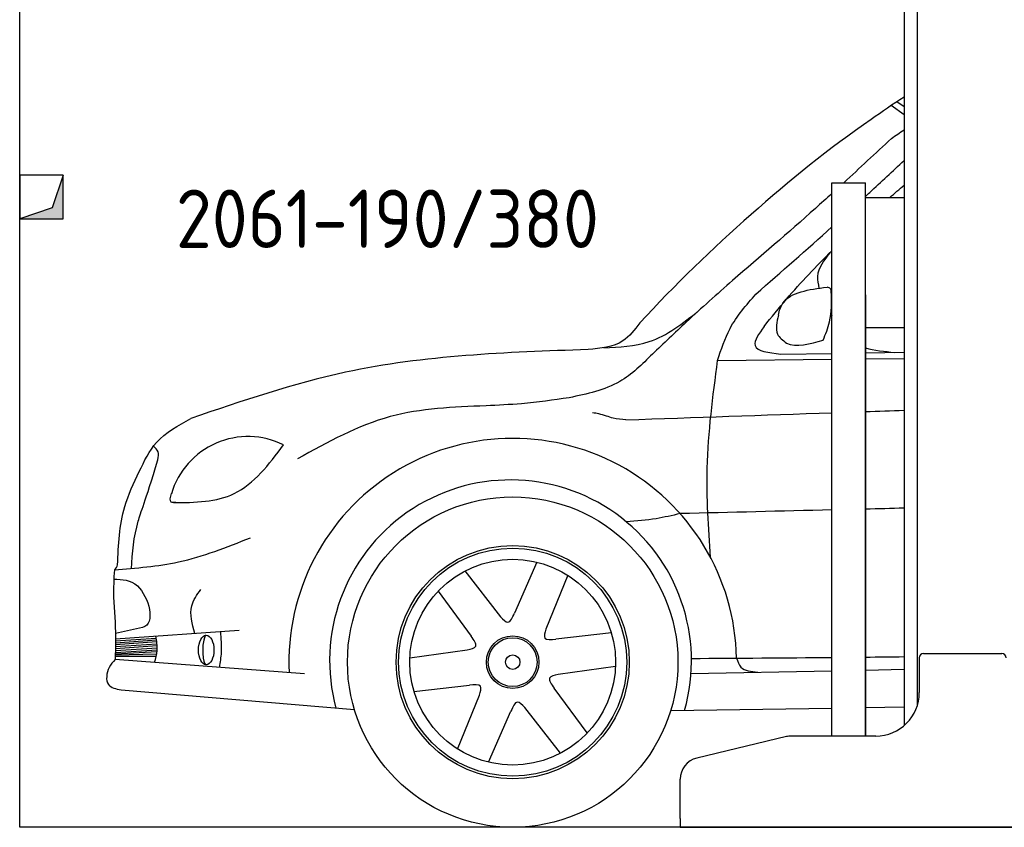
# Model space of a CAD drawing. Header units: millimetres. Extents: x 200 to 5400, y -100 to 3700.
# Tile 1 of 3: x 200 to 2465, y -100 to 1758. Entities that reach past the tile are written whole.
import ezdxf

# ---------------------------------------------------------------- set-up
doc = ezdxf.new("R2010")
doc.units = ezdxf.units.MM
doc.layers.add('breakthrough', color=1, linetype='Continuous')
doc.layers.add('Car', color=10, linetype='Continuous')
doc.styles.get("Standard").update_dxf_attribs({"font": 'ISOCP.SHX'})

msp = doc.modelspace()

# ---------------------------------------------------------------- linework, layer by layer
for p, q in [((2264.1, 3010), (2264.1, 178.8)), ((2234.1, 1810), (2234.1, 134)), ((2068.1, 110), (2068.1, 1383)), ((2068.1, 1383), (2145.1, 1383)), ((2145.1, 110), (2145.1, 1383)), ((2145.1, 1349), (2234.1, 1349)), ((2145.1, 1125), (2145.1, 110)), ((2145.1, 1050), (2234.1, 1050)), ((2279.1, 300), (2459.1, 300)), ((2269.1, 290), (2269.1, 210)), ((1963.3, 108.6), (1757.4, 59.2)), ((2169.1, 110), (1975, 110)), ((1719.1, -80), (1719.1, 10.6)), ((1719.1, -80), (1719.1, -100)), ((1719.1, -100), (1994.1, -100)), ((1994.1, -100), (3024.1, -100))]:
    msp.add_line(p, q)
msp.add_lwpolyline([(5400, 2900), (5400, -100), (200, -100), (200, 3200)])
for centre, radius, start, end in [((2279.1, 290), 10, 90, 180), ((2459.1, 290), 10, 0, 90), ((2169.1, 210), 100, 270, 0), ((1975, 60), 50, 90, 103.4957), ((1769.1, 10.6), 50, 103.4957, 180)]:
    msp.add_arc(centre, radius, start, end)
at = {"layer": 'breakthrough'}
for p, q in [((300, 1400), (274.5, 1325.5)), ((300, 1400), (274.5, 1325.5)), ((274.5, 1325.5), (200, 1300))]:
    msp.add_line(p, q, dxfattribs=at)
msp.add_lwpolyline([(200, 1300), (300, 1300), (300, 1400), (200, 1400)], close=True, dxfattribs=at)
msp.add_lwpolyline([(200, 1300), (300, 1300), (300, 1400), (200, 1400)], close=True, dxfattribs=at)
for points in [[(300, 1300), (300, 1400), (274.5, 1325.5)], [(300, 1300), (300, 1400), (274.5, 1325.5)], [(200, 1300), (300, 1300), (274.5, 1325.5)]]:
    msp.add_solid(points, dxfattribs=at)
at = {"layer": 'Car'}
for p, q in [((2234.1, 1557.5), (2217.6, 1569.3)), ((2234.1, 1538.9), (2204.6, 1560.6)), ((1805.3, 973.9), (2068.1, 977)), ((1950.6, 988.6), (2068.1, 990.4)), ((2145.1, 991.6), (2234.1, 993)), ((2145.1, 977.9), (2234.1, 978.9)), ((1389.2, 510.1), (1337.9, 392.6)), ((1224.1, 489.7), (1306.2, 384.5)), ((1460.6, 479.9), (1410.5, 356.2)), ((1162.2, 443), (1238.3, 339.8)), ((482.7, 359.8), (420.2, 346.2)), ((420.4, 333.4), (704.9, 353.2)), ((1560.9, 347.1), (1433.4, 332.8)), ((420.2, 311.3), (516.1, 317.9)), ((420.3, 324.7), (514.6, 331.2)), ((420.3, 320.2), (515.2, 327.3)), ((420.3, 315.7), (515.7, 322.4)), ((420.4, 328.9), (514, 335.1)), ((419.9, 296.9), (515.3, 299.3)), ((420, 302.3), (516.3, 308)), ((420, 299.2), (515.9, 304.1)), ((420.1, 307.1), (516.3, 313.1)), ((1097.4, 289.7), (1229.5, 308.2)), ((854.8, 253.3), (419.6, 285.7)), ((419.9, 294.1), (514.2, 293.8)), ((1570.4, 270.2), (1438.2, 251.7)), ((1744, 254.2), (2068.1, 260.3)), ((2145.1, 261.8), (2234.1, 263.5)), ((1106.9, 212.8), (1234.3, 227.1)), ((433.1, 216.2), (970.4, 170.7)), ((1505.5, 117), (1429.4, 220.2)), ((1207.2, 80), (1257.2, 203.7)), ((1278.5, 49.8), (1329.9, 167.3)), ((1443.7, 70.3), (1361.6, 175.4)), ((1697.3, 169.1), (2068.1, 174.4)), ((2145.1, 175.6), (2234.1, 176.8))]:
    msp.add_line(p, q, dxfattribs=at)
for radius in [380, 268.2, 262.3, 236.7, 60.5, 56.2, 16.6]:
    msp.add_circle((1333.9, 280), radius, dxfattribs=at)
for centre, radius, start, end in [((725.2, 614.8), 184.1, 63.5851, 163.3568), ((1333.9, 280), 514.8, 1.0294, 182.7467), ((1329, 283.1), 416.1, 344.0992, 195.1911), ((409.9, 505.6), 15.2, 301.257, 353.4804)]:
    msp.add_arc(centre, radius, start, end, dxfattribs=at)
msp.add_ellipse((629, 307.9), major_axis=(0, -34), ratio=0.523501, dxfattribs=at)
msp.add_ellipse((629, 307.9), major_axis=(-0.5, -34.1), ratio=0.233483, start_param=3.213864, end_param=6.355457, dxfattribs=at)
for points in [[(2234.1, 1579.9), (2208.5, 1563.9), (2183.5, 1546.1), (2158.6, 1528.3)], [(2204.9, 1484.6), (2214.6, 1491.4), (2224.3, 1498.1), (2234.1, 1504.8)], [(2204.9, 1484.6), (2168.4, 1450.6), (2132, 1416.7), (2095.3, 1383)], [(2201.4, 1349), (2212.2, 1358.5), (2223.1, 1367.8), (2234.1, 1377.2)], [(1893.4, 1126.9), (1951.9, 1178.1), (2010.3, 1229.3), (2068.1, 1281.2)], [(2065.9, 1081.6), (2066.6, 1080.3), (2067.3, 1079), (2068.1, 1077.7)], [(1963.4, 1014.1), (1985.9, 1003.4), (2018.6, 1011.9), (2047.8, 1021)], [(2145.1, 1002.8), (2165.7, 996.7), (2189.2, 994.7), (2212.7, 992.7)], [(1594.5, 837.3), (1752.4, 842.8), (1910.2, 848.4), (2068.1, 853.8)], [(2145.1, 856.5), (2174.7, 857.5), (2204.4, 858.5), (2234.1, 859.5)], [(2234.1, 634.2), (2204.4, 633.4), (2174.7, 632.7), (2145.1, 632)], [(2068.1, 630.1), (1951.7, 627.3), (1835.2, 624.5), (1718.8, 621.7)], [(417.9, 492.6), (416, 471.8), (415.9, 450.4), (415.8, 429.1)], [(1745, 288.5), (1852.7, 289.2), (1960.4, 290), (2068.1, 290.9)], [(2145.1, 291.6), (2174.7, 291.9), (2204.4, 292.3), (2234.1, 292.6)]]:
    msp.add_open_spline(points, degree=3, dxfattribs=at)
for points, knots in [([(2158.6, 1528.3), (2061.3, 1462.4), (1875.8, 1310.2), (1707.2, 1148.8), (1626, 1060.3)], [0, 0, 0, 0, 35.110196, 71.197386, 71.197386, 71.197386, 71.197386]), ([(2145.1, 1351.1), (2148.4, 1354.1), (2178.2, 1381.7), (2207.8, 1409.5), (2234.1, 1434.3)], [336.979218, 336.979218, 336.979218, 336.979218, 350.415478, 458.840397, 458.840397, 458.840397, 458.840397]), ([(2068.1, 1358.2), (2055.5, 1346.7), (1980.3, 1278.9), (1903.5, 1212.9), (1839.6, 1158.1)], [186.237022, 186.237022, 186.237022, 186.237022, 237.374313, 489.888561, 489.888561, 489.888561, 489.888561]), ([(1912.1, 1052.5), (1929.1, 1073.5), (1978.3, 1134.2), (2031.8, 1190.8), (2068.1, 1226.5)], [0, 0, 0, 0, 81.184003, 234.142079, 234.142079, 234.142079, 234.142079]), ([(2064.1, 1222.6), (2050.1, 1204.9), (2029.9, 1179.5), (2036.4, 1149.3), (2038.4, 1140.2)], [0, 0, 0, 0, 62.543623, 89.846546, 89.846546, 89.846546, 89.846546]), ([(1839.6, 1158.1), (1803.9, 1126.4), (1741.4, 1071), (1681.1, 1013.4), (1655.3, 988.8)], [0, 0, 0, 0, 143.497486, 250.328253, 250.328253, 250.328253, 250.328253]), ([(1944.9, 1078.3), (1946.9, 1088.8), (1961, 1130.1), (2015.1, 1137.2), (2056.9, 1142.7)], [4.326733, 4.326733, 4.326733, 4.326733, 7.521765, 18.312519, 18.312519, 18.312519, 18.312519]), ([(2047.8, 1021), (2053.6, 1034.7), (2068.5, 1070), (2067.3, 1108.7), (2066.5, 1132.3)], [0, 0, 0, 0, 44.108751, 114.062608, 114.062608, 114.062608, 114.062608]), ([(2066.5, 1132.3), (2066.3, 1134.6), (2065.7, 1140.2), (2060.2, 1141.7), (2056.9, 1142.7)], [0, 0, 0, 0, 6.368514, 15.44519, 15.44519, 15.44519, 15.44519]), ([(1805.3, 973.9), (1813.4, 999.1), (1831.8, 1056.3), (1871.3, 1101.6), (1893.4, 1126.9)], [0, 0, 0, 0, 78.599193, 178.204532, 178.204532, 178.204532, 178.204532]), ([(1543.4, 1003.4), (1579.2, 1005), (1661, 1008.6), (1725.5, 1059.8), (1761.8, 1088.6)], [0, 0, 0, 0, 105.125969, 239.728996, 239.728996, 239.728996, 239.728996]), ([(1944.9, 1078.3), (1941.2, 1062.6), (1935.1, 1036.3), (1954.9, 1020.3), (1963.4, 1014.1)], [0, 0, 0, 0, 4.363854, 7.275874, 7.275874, 7.275874, 7.275874]), ([(1626, 1060.3), (1614.2, 1044.7), (1585.2, 1006.4), (1536.3, 1001.8), (1507.3, 999.1)], [0, 0, 0, 0, 56.488622, 138.950735, 138.950735, 138.950735, 138.950735]), ([(1912.1, 1052.5), (1900.3, 1035.9), (1873.3, 997.7), (1922.7, 991.9), (1950.6, 988.6)], [0, 0, 0, 0, 48.421773, 111.027631, 111.027631, 111.027631, 111.027631]), ([(1507.3, 999.1), (1319.2, 992.6), (1006.5, 981.7), (711.2, 880.8), (593.5, 840.5)], [0, 0, 0, 0, 560.339023, 931.768512, 931.768512, 931.768512, 931.768512]), ([(1655.3, 988.8), (1631.6, 965.2), (1578.4, 912.5), (1504.7, 896.9), (1463.8, 888.3)], [0, 0, 0, 0, 98.247577, 220.350902, 220.350902, 220.350902, 220.350902]), ([(1788.8, 520.8), (1784.3, 589.4), (1774.4, 740.9), (1794.4, 891.5), (1805.3, 973.9)], [0, 0, 0, 0, 205.720105, 454.419972, 454.419972, 454.419972, 454.419972]), ([(1463.8, 888.3), (1427.4, 883), (1364, 873.8), (1300, 871), (1272.7, 869.8)], [0, 0, 0, 0, 110.202681, 192.103822, 192.103822, 192.103822, 192.103822]), ([(1272.7, 869.8), (1197.7, 866.9), (1043.6, 860.9), (908.4, 786.1), (839, 747.6)], [0, 0, 0, 0, 221.788027, 456.208286, 456.208286, 456.208286, 456.208286]), ([(474.9, 718.4), (486.4, 742.4), (512.1, 796), (564.6, 824.7), (593.5, 840.5)], [0, 0, 0, 0, 77.966858, 174.117128, 174.117128, 174.117128, 174.117128]), ([(1549.8, 846), (1543.8, 847.9), (1533.3, 851.2), (1522.5, 852.9), (1517.7, 853.7)], [0, 0, 0, 0, 18.657351, 32.983154, 32.983154, 32.983154, 32.983154]), ([(1594.5, 837.3), (1584.5, 838.1), (1569.2, 839.3), (1554.7, 844.3), (1549.8, 846)], [0, 0, 0, 0, 30.081189, 45.750522, 45.750522, 45.750522, 45.750522]), ([(517.8, 745.6), (519, 752.1), (521.3, 764.5), (512.1, 772.9), (507.8, 776.9)], [0, 0, 0, 0, 18.469181, 34.982682, 34.982682, 34.982682, 34.982682]), ([(553.7, 647), (603.6, 647.2), (708.5, 649.9), (772.9, 734.8), (807.1, 779.8)], [0.931028, 0.931028, 0.931028, 0.931028, 15.090072, 31.045367, 31.045367, 31.045367, 31.045367]), ([(457.2, 494.3), (458.8, 532.6), (464.1, 588.9), (487.4, 646), (517.8, 745.6)], [0, 0, 0, 0, 11.961101, 18.895424, 18.895424, 18.895424, 18.895424]), ([(425.1, 503.9), (427, 549.4), (430.1, 624.5), (462.3, 691.9), (474.9, 718.4)], [0, 0, 0, 0, 134.814946, 222.175833, 222.175833, 222.175833, 222.175833]), ([(559.4, 647), (555.1, 646.9), (543.3, 646.5), (546.6, 659.3), (548.8, 667.6)], [0, 0, 0, 0, 10.884163, 30.160118, 30.160118, 30.160118, 30.160118]), ([(1718.8, 621.7), (1700.7, 617.4), (1660.1, 607.7), (1618.5, 604.4), (1595.6, 602.6)], [0, 0, 0, 0, 55.954976, 124.911897, 124.911897, 124.911897, 124.911897]), ([(417.9, 492.6), (467.5, 496.4), (575.4, 504.5), (676.1, 544.4), (730.5, 566)], [0, 0, 0, 0, 148.577921, 322.7468, 322.7468, 322.7468, 322.7468]), ([(416.5, 471.1), (435.7, 470.3), (487.8, 468.3), (513.9, 367.4), (482.7, 359.8)], [0, 0, 0, 0, 56.36125, 152.713747, 152.713747, 152.713747, 152.713747]), ([(602.9, 346.1), (596.8, 367.9), (586.5, 404.5), (607.8, 435), (616.4, 447.4)], [0, 0, 0, 0, 63.553919, 106.990801, 106.990801, 106.990801, 106.990801]), ([(415.8, 429.1), (417.9, 398.6), (421.2, 350.9), (420.1, 303), (419.6, 285.7)], [0, 0, 0, 0, 91.56618, 143.51608, 143.51608, 143.51608, 143.51608]), ([(1306.2, 384.5), (1312.1, 378.1), (1325.3, 363.9), (1333.4, 382.4), (1337.9, 392.6)], [0, 0, 0, 0, 20.956944, 46.457412, 46.457412, 46.457412, 46.457412]), ([(510.4, 279), (513, 288.3), (518.5, 308.3), (515, 328.9), (513.2, 339.8)], [0, 0, 0, 0, 28.755254, 61.614665, 61.614665, 61.614665, 61.614665]), ([(659.8, 267.8), (661.7, 279.5), (665.9, 306.8), (663.7, 334.4), (662.4, 350.3)], [0, 0, 0, 0, 35.315843, 82.743529, 82.743529, 82.743529, 82.743529]), ([(1229.5, 308.2), (1238, 310.2), (1256.9, 314.5), (1244.9, 330.8), (1238.3, 339.8)], [0, 0, 0, 0, 20.956944, 46.457412, 46.457412, 46.457412, 46.457412]), ([(1410.5, 356.2), (1408, 347.9), (1402.2, 329.4), (1422.4, 331.6), (1433.4, 332.8)], [0, 0, 0, 0, 20.956944, 46.457412, 46.457412, 46.457412, 46.457412]), ([(419.6, 285.7), (414.6, 280.3), (400.8, 265.4), (395.4, 223.9), (421.6, 218.5), (433.1, 216.2)], [0, 0, 0, 0, 22.628421, 62.040756, 93.28294, 93.28294, 93.28294, 93.28294]), ([(1848.6, 289.2), (1851.3, 281.5), (1858.7, 260.2), (1882.4, 258.3), (1897.5, 257)], [0, 0, 0, 0, 23.009554, 63.416049, 63.416049, 63.416049, 63.416049]), ([(1438.2, 251.7), (1429.7, 249.7), (1410.8, 245.4), (1422.8, 229.1), (1429.4, 220.2)], [0, 0, 0, 0, 20.956944, 46.457412, 46.457412, 46.457412, 46.457412]), ([(1257.2, 203.7), (1259.8, 212.1), (1265.5, 230.5), (1245.4, 228.3), (1234.3, 227.1)], [0, 0, 0, 0, 20.956944, 46.457412, 46.457412, 46.457412, 46.457412]), ([(1361.6, 175.4), (1355.6, 181.8), (1342.5, 196), (1334.3, 177.5), (1329.9, 167.3)], [0, 0, 0, 0, 20.956944, 46.457412, 46.457412, 46.457412, 46.457412])]:
    msp.add_open_spline(points, degree=3, knots=knots, dxfattribs=at)

# ---------------------------------------------------------------- texts
msp.add_text('2061-190/380', height=134.4).set_placement((559.3, 1232.8))

doc.saveas('drawing.dxf')
